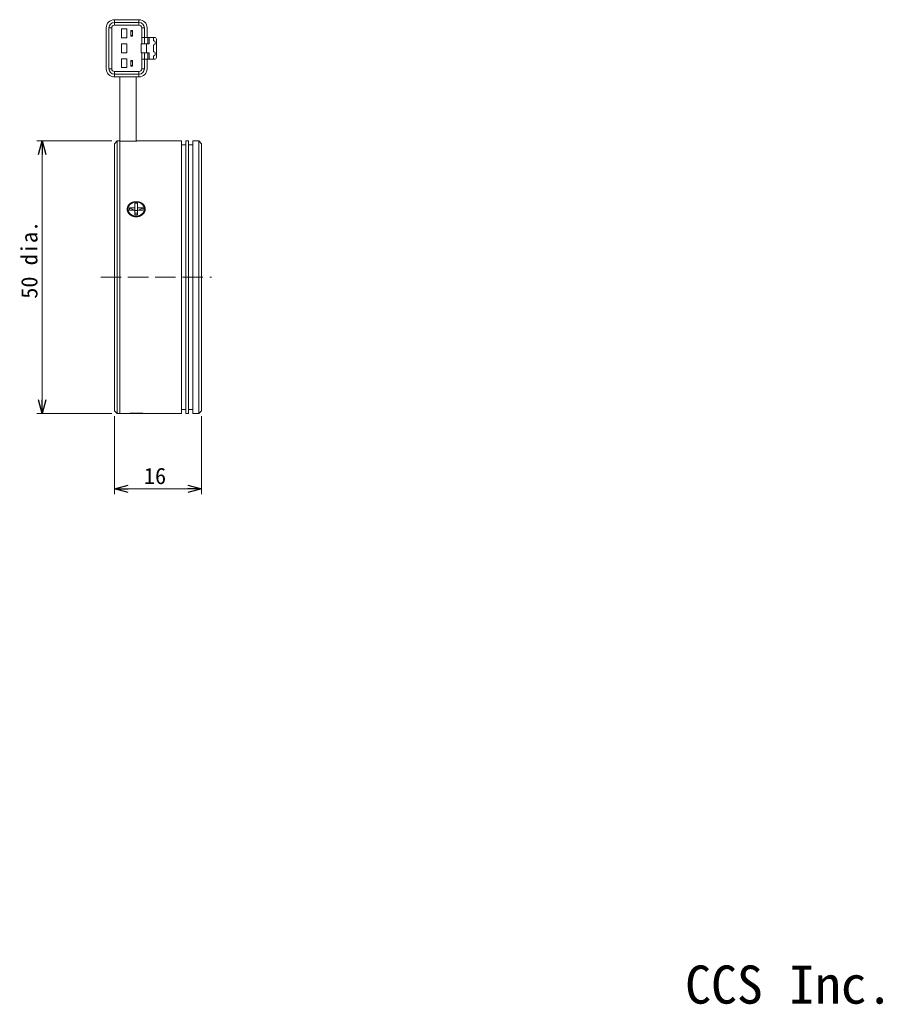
# Model space of a CAD drawing. Extents: x 12 to 416, y 8 to 287.
# Tile 2 of 2: x 259 to 416, y 12 to 192. Entities that reach past the tile are written whole.
import ezdxf
from ezdxf.enums import TextEntityAlignment as Align

# ---------------------------------------------------------------- set-up
doc = ezdxf.new("R2010")
doc.units = 0
doc.linetypes.add('DASHED3', pattern=[5, 3.75, -1.25])
doc.layers.get('0').update_dxf_attribs({"linetype": 'continuous', "lineweight": 13})
doc.layers.add('1', color=7, linetype='continuous', lineweight=13)
doc.styles.add('Font_0', font='MS Gothic.ttf')

msp = doc.modelspace()

# ---------------------------------------------------------------- linework, layer by layer
at = {"linetype": 'continuous', "lineweight": 15}
for p, q in [((276.15, 192.4), (276.15, 191.9)), ((280.65, 192.4), (276.15, 192.4)), ((276.15, 191.9), (276.15, 191.4)), ((276.15, 191.9), (280.65, 191.9)), ((280.65, 191.9), (280.65, 192.4)), ((280.65, 191.4), (280.65, 191.9)), ((274.65, 190.9), (274.65, 183.4)), ((275.65, 190.9), (275.15, 190.9)), ((275.15, 183.4), (275.15, 190.9)), ((275.65, 190.9), (275.65, 183.4)), ((280.65, 191.4), (276.15, 191.4)), ((277.45, 190.7), (277.45, 189.1)), ((278.45, 190.7), (277.45, 190.7)), ((278.45, 189.1), (278.45, 190.7)), ((279.15, 190.4), (279.45, 190.4)), ((279.15, 190.3), (279.15, 190.4)), ((279.45, 190.3), (279.15, 190.3)), ((279.15, 190.3), (279.15, 189.5)), ((279.45, 190.4), (279.45, 190.3)), ((279.45, 189.5), (279.45, 190.3)), ((281.15, 190.9), (281.65, 190.9)), ((281.15, 189.15), (281.15, 190.9)), ((281.65, 190.9), (281.65, 189.15)), ((282.15, 189.15), (282.15, 190.9)), ((277.45, 189.1), (278.45, 189.1)), ((277.45, 187.95), (277.45, 186.35)), ((278.45, 187.95), (277.45, 187.95)), ((278.45, 186.35), (278.45, 187.95)), ((279.15, 189.5), (279.45, 189.5)), ((279.15, 189.4), (279.15, 189.5)), ((279.45, 189.4), (279.15, 189.4)), ((279.45, 189.5), (279.45, 189.4)), ((281.05, 187.95), (281.05, 186.35)), ((281.05, 187.95), (282.05, 187.95)), ((281.65, 189.15), (281.15, 189.15)), ((281.15, 187.95), (281.15, 189.15)), ((281.65, 189.15), (282.15, 189.15)), ((281.65, 189.15), (281.65, 187.95)), ((282.05, 187.95), (282.05, 186.35)), ((282.05, 187.95), (282.55, 187.95)), ((282.15, 189.15), (282.25, 189.15)), ((282.25, 187.95), (282.25, 189.15)), ((282.25, 189.15), (282.55, 189.15)), ((282.55, 189.15), (282.55, 187.95)), ((282.55, 189.15), (283.35, 189.15)), ((283.35, 189.15), (283.35, 188.5)), ((283.35, 189.15), (283.55, 189.15)), ((283.45, 188.5), (283.35, 188.5)), ((283.65, 188), (283.65, 188.3)), ((283.85, 188.85), (283.85, 185.45)), ((277.45, 186.35), (278.45, 186.35)), ((281.05, 186.35), (282.05, 186.35)), ((281.15, 185.15), (281.15, 186.35)), ((281.65, 186.35), (281.65, 185.15)), ((282.05, 186.35), (282.55, 186.35)), ((282.25, 185.15), (282.25, 186.35)), ((282.55, 186.35), (282.55, 185.15)), ((283.35, 187.8), (283.45, 187.8)), ((283.35, 187.8), (283.35, 186.5)), ((283.35, 186.5), (283.45, 186.5)), ((283.65, 186.3), (283.65, 186)), ((277.45, 185.2), (278.45, 185.2)), ((277.45, 183.6), (277.45, 185.2)), ((278.45, 185.2), (278.45, 183.6)), ((279.15, 184.9), (279.45, 184.9)), ((279.15, 184.8), (279.15, 184.9)), ((279.15, 184), (279.15, 184.8)), ((279.45, 184.8), (279.15, 184.8)), ((279.45, 184.9), (279.45, 184.8)), ((279.45, 184.8), (279.45, 184)), ((281.15, 183.4), (281.15, 185.15)), ((281.15, 185.15), (281.65, 185.15)), ((281.65, 185.15), (281.65, 183.4)), ((281.65, 185.15), (282.15, 185.15)), ((282.15, 183.4), (282.15, 185.15)), ((282.15, 185.15), (282.25, 185.15)), ((282.55, 185.15), (282.25, 185.15)), ((282.55, 185.15), (283.35, 185.15)), ((283.35, 185.8), (283.35, 185.15)), ((283.45, 185.8), (283.35, 185.8)), ((283.35, 185.15), (283.55, 185.15)), ((275.65, 183.4), (275.15, 183.4)), ((276.15, 182.9), (276.15, 182.4)), ((276.15, 182.9), (280.65, 182.9)), ((278.45, 183.6), (277.45, 183.6)), ((279.15, 183.9), (279.15, 184)), ((279.15, 184), (279.45, 184)), ((279.45, 183.9), (279.15, 183.9)), ((279.45, 184), (279.45, 183.9)), ((280.65, 182.4), (280.65, 182.9)), ((281.65, 183.4), (281.15, 183.4)), ((276.15, 182.4), (276.15, 181.9)), ((280.65, 182.4), (276.15, 182.4)), ((276.15, 181.9), (280.65, 181.9)), ((277.15, 181.9), (277.15, 170.15)), ((280.15, 170.14), (280.15, 181.9)), ((280.65, 181.9), (280.65, 182.4)), ((276.65, 170.15), (276.15, 169.65)), ((277.15, 170.15), (276.65, 170.15)), ((276.65, 170.15), (276.65, 120.15)), ((277.15, 170.15), (277.15, 120.15)), ((277.15, 170.1), (277.15, 120.15)), ((278.75, 170.1), (277.15, 170.1)), ((288.45, 170.15), (280.33, 170.15)), ((288.45, 120.15), (288.45, 170.15)), ((289.75, 170.15), (289.25, 170.15)), ((289.25, 170.15), (289.25, 120.15)), ((289.75, 120.15), (289.75, 170.15)), ((291.65, 170.15), (290.55, 170.15)), ((290.55, 170.15), (290.55, 120.15)), ((292.15, 169.65), (291.65, 170.15)), ((291.65, 120.15), (291.65, 170.15)), ((276.15, 120.65), (276.15, 169.65)), ((289.25, 169.45), (288.45, 169.45)), ((290.55, 169.45), (289.75, 169.45)), ((292.15, 169.65), (292.15, 120.65)), ((278.65, 157.65), (278.65, 157.6)), ((279.9, 157.87), (278.9, 157.87)), ((278.9, 157.87), (278.9, 157.43)), ((278.9, 157.87), (279.77, 157.43)), ((279.9, 157.43), (278.9, 157.43)), ((279.9, 157.87), (279.9, 158.73)), ((280.4, 158.73), (279.9, 158.73)), ((279.9, 157.87), (279.9, 157.43)), ((279.9, 156.57), (279.9, 157.43)), ((279.9, 157.37), (280.4, 157.37)), ((280.4, 157.87), (280.4, 158.73)), ((281.4, 157.87), (280.4, 157.87)), ((280.4, 157.87), (280.4, 157.43)), ((280.4, 156.57), (280.4, 157.43)), ((281.4, 157.43), (280.4, 157.43)), ((280.54, 157.43), (281.4, 157.87)), ((281.4, 157.87), (281.4, 157.43)), ((281.65, 157.6), (281.65, 157.65)), ((279.9, 156.93), (280.4, 156.93)), ((280.4, 156.57), (279.9, 156.57)), ((276.15, 120.65), (276.65, 120.15)), ((276.65, 120.15), (277.15, 120.15)), ((277.15, 120.15), (278.52, 120.15)), ((281.65, 120.15), (278.65, 120.15)), ((281.8, 120.15), (288.45, 120.15)), ((288.45, 120.85), (289.25, 120.85)), ((289.25, 120.15), (289.75, 120.15)), ((289.75, 120.85), (290.55, 120.85)), ((290.55, 120.15), (291.65, 120.15)), ((291.65, 120.15), (292.15, 120.65))]:
    msp.add_line(p, q, dxfattribs=at)
at = {"linetype": 'BYBLOCK', "lineweight": -2}
for p, q in [((262.22, 167.65), (262.89, 170.15)), ((262.89, 170.15), (263.56, 167.65)), ((262.89, 170.15), (262.89, 167.65)), ((262.89, 120.15), (262.22, 122.65)), ((263.56, 122.65), (262.89, 120.15)), ((262.89, 120.15), (262.89, 122.65)), ((276.15, 106.32), (278.65, 106.99)), ((289.65, 106.99), (292.15, 106.32)), ((278.65, 105.65), (276.15, 106.32)), ((276.15, 106.32), (278.65, 106.32)), ((292.15, 106.32), (289.65, 105.65)), ((292.15, 106.32), (289.65, 106.32))]:
    msp.add_line(p, q, dxfattribs=at)
at = {"lineweight": 13}
for points in [[(280.33, 170.15), (280.33, 170.15), (280.33, 170.15), (280.34, 170.15), (280.34, 170.15), (280.34, 170.15), (280.34, 170.15), (280.34, 170.15), (280.33, 170.15), (280.33, 170.15), (280.32, 170.15), (280.31, 170.15), (280.3, 170.15), (280.28, 170.15), (280.27, 170.15), (280.25, 170.14), (280.23, 170.14), (280.21, 170.14), (280.18, 170.14), (280.16, 170.14), (280.13, 170.14), (280.1, 170.14), (280.07, 170.13), (280.03, 170.13), (280, 170.13), (279.96, 170.13), (279.92, 170.13), (279.88, 170.13), (279.84, 170.12), (279.79, 170.12), (279.75, 170.12), (279.7, 170.12), (279.65, 170.12), (279.6, 170.11), (279.56, 170.11), (279.51, 170.11), (279.46, 170.11), (279.41, 170.11), (279.37, 170.11), (279.32, 170.11), (279.27, 170.11), (279.23, 170.1), (279.18, 170.1), (279.14, 170.1), (279.1, 170.1), (279.05, 170.1), (279.01, 170.1), (278.97, 170.1), (278.93, 170.1), (278.89, 170.1), (278.86, 170.1), (278.83, 170.1), (278.8, 170.1), (278.77, 170.1), (278.75, 170.1)], [(278.52, 157.88), (278.54, 157.92), (278.55, 157.97), (278.57, 158.01), (278.58, 158.06), (278.6, 158.1), (278.62, 158.15), (278.64, 158.19), (278.66, 158.24), (278.69, 158.28), (278.71, 158.33), (278.74, 158.37), (278.77, 158.41), (278.81, 158.45), (278.84, 158.49), (278.88, 158.52), (278.92, 158.56), (278.96, 158.6), (279, 158.63), (279.05, 158.66), (279.09, 158.7), (279.14, 158.73), (279.19, 158.76), (279.24, 158.79), (279.29, 158.81), (279.34, 158.84), (279.39, 158.86), (279.45, 158.88), (279.5, 158.9), (279.56, 158.92), (279.62, 158.94), (279.68, 158.95), (279.74, 158.97), (279.8, 158.98), (279.86, 158.99), (279.92, 159), (279.98, 159), (280.04, 159.01), (280.11, 159.01), (280.17, 159.01), (280.23, 159.01), (280.29, 159.01), (280.36, 159), (280.42, 158.99), (280.48, 158.98), (280.54, 158.97), (280.6, 158.96), (280.66, 158.94), (280.72, 158.93), (280.78, 158.91), (280.84, 158.89), (280.9, 158.87), (280.95, 158.84), (281.01, 158.81), (281.06, 158.79), (281.12, 158.76), (281.17, 158.73), (281.22, 158.69), (281.26, 158.66), (281.31, 158.62), (281.35, 158.59), (281.4, 158.55), (281.44, 158.51), (281.47, 158.47), (281.51, 158.43), (281.55, 158.38), (281.58, 158.34), (281.61, 158.29), (281.64, 158.25), (281.66, 158.2), (281.69, 158.15), (281.71, 158.1), (281.73, 158.06), (281.75, 158.01), (281.76, 157.96), (281.77, 157.91), (281.78, 157.85), (281.79, 157.8), (281.8, 157.75), (281.8, 157.7), (281.8, 157.65), (281.8, 157.6), (281.8, 157.55), (281.79, 157.5), (281.78, 157.45), (281.77, 157.4), (281.76, 157.35), (281.75, 157.3), (281.73, 157.25), (281.71, 157.2), (281.69, 157.15), (281.67, 157.1), (281.64, 157.06), (281.62, 157.01), (281.59, 156.97), (281.56, 156.92), (281.53, 156.88), (281.49, 156.84), (281.46, 156.79), (281.42, 156.75), (281.38, 156.71), (281.34, 156.68), (281.29, 156.64), (281.25, 156.6), (281.2, 156.57), (281.16, 156.54), (281.11, 156.51), (281.06, 156.48), (281.01, 156.45), (280.95, 156.42), (280.9, 156.4), (280.84, 156.37), (280.79, 156.35), (280.73, 156.33), (280.67, 156.31), (280.61, 156.3), (280.56, 156.28), (280.49, 156.27), (280.43, 156.26), (280.37, 156.25), (280.31, 156.25), (280.25, 156.24), (280.19, 156.24), (280.12, 156.24), (280.06, 156.24), (280, 156.25), (279.94, 156.25), (279.87, 156.26), (279.81, 156.27), (279.75, 156.28), (279.69, 156.3), (279.63, 156.31), (279.57, 156.33), (279.51, 156.35), (279.45, 156.38), (279.39, 156.4), (279.34, 156.43), (279.28, 156.45), (279.23, 156.48), (279.18, 156.52), (279.13, 156.55), (279.08, 156.58), (279.03, 156.62), (278.99, 156.66), (278.94, 156.7), (278.9, 156.74), (278.86, 156.78), (278.82, 156.82), (278.79, 156.87), (278.75, 156.91), (278.72, 156.96), (278.69, 157), (278.66, 157.05), (278.64, 157.09), (278.61, 157.14), (278.59, 157.19), (278.57, 157.23), (278.56, 157.28), (278.54, 157.33), (278.53, 157.37), (278.52, 157.42), (278.51, 157.46), (278.51, 157.51), (278.51, 157.55), (278.5, 157.6), (278.5, 157.64), (278.51, 157.68), (278.51, 157.72), (278.51, 157.76), (278.51, 157.8), (278.52, 157.84), (278.52, 157.88)], [(278.52, 120.15), (278.52, 120.15), (278.52, 120.15), (278.52, 120.15), (278.52, 120.15), (278.53, 120.15), (278.53, 120.15), (278.54, 120.15), (278.55, 120.15), (278.56, 120.15), (278.57, 120.16), (278.58, 120.16), (278.6, 120.16), (278.62, 120.16), (278.64, 120.16), (278.66, 120.16), (278.68, 120.16), (278.71, 120.16), (278.73, 120.16), (278.76, 120.17), (278.79, 120.17), (278.82, 120.17), (278.85, 120.17), (278.88, 120.17), (278.91, 120.17), (278.95, 120.17), (278.98, 120.18), (279.01, 120.18)], [(279.01, 120.18), (279.05, 120.18), (279.09, 120.18), (279.14, 120.18), (279.18, 120.18), (279.23, 120.19), (279.28, 120.19), (279.32, 120.19), (279.37, 120.19), (279.43, 120.19), (279.48, 120.19), (279.53, 120.2), (279.59, 120.2), (279.64, 120.2), (279.7, 120.2), (279.76, 120.2), (279.82, 120.2), (279.88, 120.2), (279.94, 120.2), (280, 120.2), (280.06, 120.2), (280.13, 120.2), (280.19, 120.2), (280.25, 120.2), (280.31, 120.2), (280.38, 120.2), (280.44, 120.2), (280.5, 120.2), (280.56, 120.2), (280.62, 120.2), (280.68, 120.2), (280.74, 120.2), (280.8, 120.19), (280.86, 120.19), (280.91, 120.19), (280.97, 120.19), (281.02, 120.19), (281.08, 120.19), (281.13, 120.18), (281.18, 120.18), (281.23, 120.18), (281.28, 120.18), (281.32, 120.18), (281.36, 120.17), (281.41, 120.17), (281.45, 120.17), (281.49, 120.17), (281.52, 120.17), (281.56, 120.17), (281.59, 120.16), (281.62, 120.16), (281.65, 120.16), (281.67, 120.16), (281.69, 120.16), (281.71, 120.16), (281.73, 120.16), (281.74, 120.15), (281.76, 120.15), (281.77, 120.15), (281.77, 120.15), (281.78, 120.15), (281.79, 120.15), (281.79, 120.15), (281.8, 120.15)]]:
    msp.add_lwpolyline(points, dxfattribs=at)
at = {"linetype": 'continuous', "lineweight": 13}
msp.add_lwpolyline([(280.15, 156.35), (280.52, 156.39), (280.87, 156.51), (281.18, 156.7), (281.42, 156.96), (281.58, 157.25), (281.65, 157.57), (281.62, 157.89), (281.51, 158.2), (281.31, 158.48), (281.03, 158.7), (280.7, 158.86), (280.34, 158.94), (279.96, 158.94), (279.6, 158.86), (279.27, 158.7), (279, 158.48), (278.79, 158.2), (278.68, 157.89), (278.65, 157.57), (278.72, 157.25), (278.88, 156.96), (279.12, 156.7), (279.43, 156.51), (279.78, 156.39), (280.15, 156.35)], dxfattribs=at)
at = {"lineweight": 15}
for centre, radius, start, end in [((276.15, 190.9), 1.5, 90, 180), ((276.15, 190.9), 1, 90, 180), ((280.65, 190.9), 1.5, 0, 90), ((280.65, 190.9), 1, 0, 90), ((276.15, 190.9), 0.5, 90, 180), ((280.65, 190.9), 0.5, 0, 90), ((283.45, 188.3), 0.2, 0, 90), ((283.45, 188), 0.2, -90, 0), ((283.55, 188.85), 0.3, 0, 90), ((283.45, 186.3), 0.2, 0, 90), ((283.45, 186), 0.2, -90, 0), ((283.55, 185.45), 0.3, -90, 0), ((276.15, 183.4), 1.5, 180, 270), ((276.15, 183.4), 1, 180, 270), ((276.15, 183.4), 0.5, 180, 270), ((280.65, 183.4), 1.5, -90, 0), ((280.65, 183.4), 1, -90, 0), ((280.65, 183.4), 0.5, -90, 0), ((280.06, 157.71), 1.41, -175.4317, -86.355), ((280.27, 157.68), 1.38, -94.9936, -3.2196)]:
    msp.add_arc(centre, radius, start, end, dxfattribs=at)
at = {"layer": '1', "lineweight": 13}
for p, q in [((275.65, 170.15), (261.89, 170.15)), ((262.89, 120.15), (262.89, 170.15)), ((275.65, 120.15), (261.89, 120.15)), ((276.15, 119.65), (276.15, 105.32)), ((292.15, 119.65), (292.15, 105.32)), ((276.15, 106.32), (292.15, 106.32))]:
    msp.add_line(p, q, dxfattribs=at)
at = {"layer": '1', "linetype": 'DASHED3', "lineweight": 0}
msp.add_line((273.63, 145.15), (293.98, 145.15), dxfattribs=at)

# ---------------------------------------------------------------- texts
at = {"style": 'Font_0'}
msp.add_text('CCS Inc.', height=7, dxfattribs=at).set_placement((380.88, 11.86))
at = {"layer": '1', "style": 'Font_0'}
msp.add_text('50 dia.', height=3, rotation=90, dxfattribs=at).set_placement((259.02, 141.2), align=Align.TOP_LEFT)
msp.add_text('16', height=3, dxfattribs=at).set_placement((281.56, 110.19), align=Align.TOP_LEFT)

doc.saveas('drawing.dxf')
